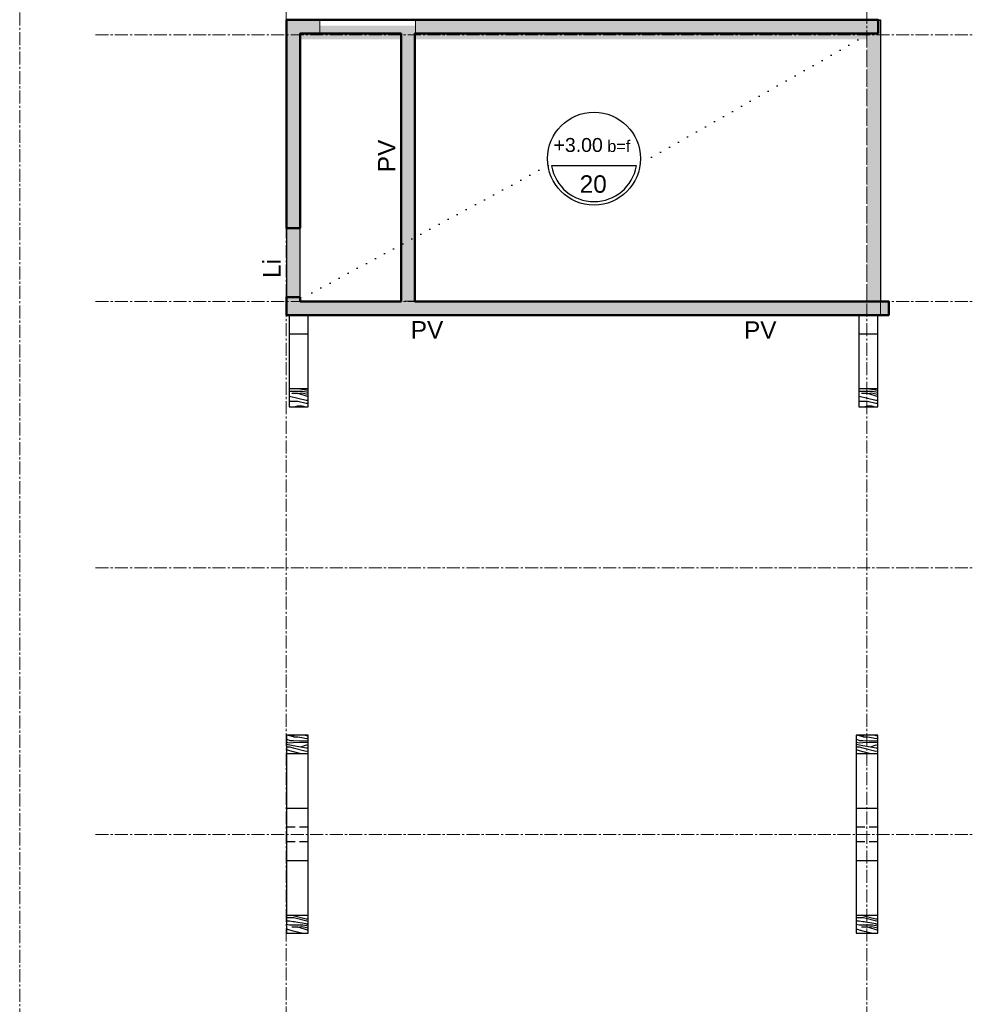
# Model space of a CAD drawing. Header units: millimetres. Extents: x -6159 to 201309, y -25780 to 10326.
# Tile 43 of 128: x 33512 to 34897, y -10858 to -9417. Entities that reach past the tile are written whole.
import ezdxf

# ---------------------------------------------------------------- set-up
doc = ezdxf.new("R2010")
doc.units = ezdxf.units.MM
for name, pattern in [('Axes', [28.575, 19.05, -3.175, 3.175, -3.175]), ('CACHEX2', [19.05, 12.7, -6.35]), ('Caché', [9.525, 6.35, -3.175]), ('Pointillés', [3, 0, -3])]:
    doc.linetypes.add(name, pattern=pattern)
for name, color, linetype, lineweight in [('A-Kube-Axes', 6, 'Axes', 18), ('A-Kube-Divers', 2, 'Continuous', 20), ('A-Kube-Textes', 3, 'Continuous', 30), ('K_5_D- Dalle', 6, 'Continuous', 25), ('K_8_B - Poteau CB', 23, 'Continuous', 30), ('S-Kube-Hachure-Impact', 4, 'Caché', 20), ('S-Kube-Structure vue', 3, 'Continuous', 25), ('S-Kube-Stucture coupée', 1, 'Continuous', 50)]:
    doc.layers.add(name, color=color, linetype=linetype, lineweight=lineweight)
doc.layers.add('C-Kube-trait gris', color=8, linetype='Continuous')
doc.layers.add('S-Kube-Pochage coupé', color=252, linetype='Continuous', transparency=0.5)
doc.layers.add('S-Kube-Pochage vu', color=254, linetype='Continuous', transparency=0.5)
doc.styles.add('Arial', font='arial.ttf')
pattern_1 = [(0, (42.6, 825.8), (0, 60), [12, -48]), (8.9726, (43.2, 793.4), (360.00000176, 59.99985754), [11.54124, -1142.58174]), (5.7105, (42.6, 797), (540.0000104, 59.9991304), [12.05988, -590.93256]), (344.5779, (42.6, 815), (659.99997117, -179.99924033), [18.04992, -1786.94262]), (353.6599, (43.8, 834.8), (60.000019, 0.0001226), [10.86648, -532.45656]), (345.0686, (45.6, 800.6), (239.9999995, -59.99990216), [9.31452, -922.13592]), (348.6901, (24.6, 835.4), (60.0000175, 2.22e-05), [24.47532, -281.46582]), (5.7105, (43.2, 788), (540.0000104, 59.9991304), [6.02994, -596.9625]), (0, (42.6, 813.2), (0, 60), [6, -54]), (0, (30.6, 820.4), (0, 60), [18, -42]), (11.3099, (42.6, 829.4), (239.9999863, 59.999846), [6.1188, -299.82234]), (2.7263, (36.6, 807.2), (1200.0000177, 59.99976106), [12.61428, -1248.81348]), (352.4054, (39.6, 805.4), (479.9999915, -59.999621), [9.07962, -898.88502]), (0, (36.6, 782.6), (0, 60), [12, -48]), (358.8309, (30.6, 779.6), (60.000010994, 4.608e-05), [29.40612, -2911.206]), (0, (30.6, 824.6), (0, 60), [6, -54]), (0, (36.6, 829.4), (0, 60), [6, -54]), (0, (9.6, 834.8), (0, 60), [9, -51]), (350.5377, (25.8, 837.8), (60.0000046, 2.33e-05), [18.24828, -346.71744]), (0, (6.6, 837.8), (0, 60), [12, -48]), (0, (0, 783.8), (0, 60), [6.6, -53.4]), (0, (30.6, 786.8), (0, 60), [6, -54]), (0, (0, 788.6), (0, 60), [12.6, -47.4]), (5.4403, (30.6, 792.2), (599.99998207, 59.99968701), [12.657, -1253.04432]), (0, (31.2, 797), (0, 60), [11.4, -48.6]), (0, (0, 798.2), (0, 60), [6.6, -53.4]), (358.8309, (7.2, 807.8), (60.000010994, 4.608e-05), [29.40612, -2911.206]), (0, (12.6, 813.2), (0, 60), [6, -54]), (0, (6.6, 815), (0, 60), [6, -54]), (0, (30.6, 815), (0, 60), [12, -48]), (0, (18.6, 816.2), (0, 60), [6, -54]), (0, (6.6, 823.4), (0, 60), [12, -48]), (19.6538, (22.8, 798.2), (660.00001513, 239.9996745), [8.91966, -883.04436]), (11.3099, (12.6, 815), (239.9999863, 59.999846), [6.1188, -299.82234]), (11.3099, (36.6, 812), (239.9999863, 59.999846), [6.1188, -299.82234]), (5.7105, (18.6, 834.8), (540.0000104, 59.9991304), [6.02994, -596.9625]), (349.6952, (0, 839), (359.9999986, -59.9996818), [6.70818, -664.1121]), (348.6901, (6.6, 783.8), (60.0000175, 2.22e-05), [6.1188, -299.82234]), (90, (12.6, 782.6), (-60, 4e-15), [0, -60]), (346.6076, (0, 816.2), (1020.0000135, -239.99817198), [12.9522, -1282.26924]), (11.3099, (36.6, 824.6), (239.9999863, 59.999846), [6.1188, -299.82234]), (10.3048, (36.6, 786.8), (299.9999873, 59.9997627), [6.70818, -664.1121]), (348.6901, (18.6, 813.2), (60.0000175, 2.22e-05), [6.1188, -299.82234]), (348.6901, (24.6, 816.2), (60.0000175, 2.22e-05), [6.1188, -299.82234]), (341.5651, (0, 810.2), (59.999987, 7e-05), [7.58946, -182.14716]), (345.9638, (6.6, 830.6), (59.9999763, 7.46e-05), [24.73866, -222.64764]), (343.3008, (18.6, 834.8), (419.9999975, -119.9996239), [18.79254, -607.6257]), (0, (18.6, 837.8), (0, 60), [7.2, -52.8]), (345.9638, (12.6, 788.6), (59.9999763, 7.46e-05), [24.73866, -222.64764]), (345.9638, (6.6, 792.8), (59.9999763, 7.46e-05), [24.73866, -222.64764]), (345.9638, (6.6, 798.2), (59.9999763, 7.46e-05), [24.73866, -222.64764]), (349.6952, (0, 824.6), (359.9999986, -59.9996818), [6.70818, -664.1121]), (345.9638, (18.6, 823.4), (59.9999763, 7.46e-05), [12.3693, -235.017]), (349.6952, (0, 805.4), (359.9999986, -59.9996818), [6.70818, -664.1121]), (357.6141, (31.2, 801.2), (59.99999676, 7.358e-05), [14.41248, -1426.8369]), (349.6952, (24.6, 812), (359.9999986, -59.9996818), [6.70818, -664.1121]), (12.5288, (31.2, 810.8), (240.0000287, 59.9999582), [5.5317, -547.64094]), (349.5626, (0, 802.4), (659.99998095, -119.99912061), [23.18364, -2295.1773]), (351.8699, (22.8, 798.2), (59.9999677, -1.45e-05), [8.48526, -415.77876]), (4.7636, (6.6, 804.2), (659.999997, 59.999487), [14.44992, -708.04572]), (0, (21, 805.4), (0, 60), [18.6, -41.4]), (344.7449, (0, 832.4), (239.9999827, -59.9998993), [6.84108, -677.26416]), (350.5377, (12.6, 782.6), (60.0000046, 2.33e-05), [18.24828, -346.71744]), (340.0169, (0, 795.2), (179.9999928, -59.9999595), [7.02282, -695.25912]), (0, (48.6, 830.6), (0, 60), [3, -57]), (0, (48.6, 804.2), (0, 60), [6, -54]), (11.3099, (48.6, 782.6), (239.9999863, 59.999846), [6.1188, -299.82234]), (0, (49.2, 788.6), (0, 60), [10.8, -49.2]), (343.3008, (48.6, 820.4), (419.9999975, -119.9996239), [6.26418, -620.15406]), (348.0207, (49.2, 807.8), (1139.999976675, -240.06586248), [11.04042, -2013.03864]), (90, (48.6, 782.6), (-60, 4e-15), [0, -60]), (0, (54.6, 783.8), (0, 60), [5.4, -54.6]), (0, (54.6, 795.2), (0, 60), [5.4, -54.6]), (0, (54.6, 798.2), (0, 60), [5.4, -54.6]), (336.0376, (54.6, 818.6), (420.0000016, -179.9991991), [5.90934, -585.02172]), (348.5163, (54.6, 825.8), (299.999999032, -60.009328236), [5.51028, -3912.9315]), (341.5651, (54.6, 804.2), (59.999987, 7e-05), [5.69208, -184.04448]), (347.4712, (54.6, 833.6), (300.0000192, -59.9999762), [5.5317, -547.64094])]
pattern_2 = [(0, (876.1, 825.8), (0, 60), [12, -48]), (8.9726, (876.7, 793.4), (360.00000176, 59.99985754), [11.54124, -1142.58174]), (5.7105, (876.1, 797), (540.0000104, 59.9991304), [12.05988, -590.93256]), (344.5779, (876.1, 815), (659.99997117, -179.99924033), [18.04992, -1786.94262]), (353.6599, (877.3, 834.8), (60.000019, 0.0001226), [10.86648, -532.45656]), (345.0686, (879.1, 800.6), (239.9999995, -59.99990216), [9.31452, -922.13592]), (348.6901, (858.1, 835.4), (60.0000175, 2.22e-05), [24.47532, -281.46582]), (5.7105, (876.7, 788), (540.0000104, 59.9991304), [6.02994, -596.9625]), (0, (876.1, 813.2), (0, 60), [6, -54]), (0, (864.1, 820.4), (0, 60), [18, -42]), (11.3099, (876.1, 829.4), (239.9999863, 59.999846), [6.1188, -299.82234]), (2.7263, (870.1, 807.2), (1200.0000177, 59.99976106), [12.61428, -1248.81348]), (352.4054, (873.1, 805.4), (479.9999915, -59.999621), [9.07962, -898.88502]), (0, (870.1, 782.6), (0, 60), [12, -48]), (358.8309, (864.1, 779.6), (60.000010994, 4.608e-05), [29.40612, -2911.206]), (0, (864.1, 824.6), (0, 60), [6, -54]), (0, (870.1, 829.4), (0, 60), [6, -54]), (0, (843.1, 834.8), (0, 60), [9, -51]), (350.5377, (859.3, 837.8), (60.0000046, 2.33e-05), [18.24828, -346.71744]), (0, (840.1, 837.8), (0, 60), [12, -48]), (0, (833.5, 783.8), (0, 60), [6.6, -53.4]), (0, (864.1, 786.8), (0, 60), [6, -54]), (0, (833.5, 788.6), (0, 60), [12.6, -47.4]), (5.4403, (864.1, 792.2), (599.99998207, 59.99968701), [12.657, -1253.04432]), (0, (864.7, 797), (0, 60), [11.4, -48.6]), (0, (833.5, 798.2), (0, 60), [6.6, -53.4]), (358.8309, (840.7, 807.8), (60.000010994, 4.608e-05), [29.40612, -2911.206]), (0, (846.1, 813.2), (0, 60), [6, -54]), (0, (840.1, 815), (0, 60), [6, -54]), (0, (864.1, 815), (0, 60), [12, -48]), (0, (852.1, 816.2), (0, 60), [6, -54]), (0, (840.1, 823.4), (0, 60), [12, -48]), (19.6538, (856.3, 798.2), (660.00001513, 239.9996745), [8.91966, -883.04436]), (11.3099, (846.1, 815), (239.9999863, 59.999846), [6.1188, -299.82234]), (11.3099, (870.1, 812), (239.9999863, 59.999846), [6.1188, -299.82234]), (5.7105, (852.1, 834.8), (540.0000104, 59.9991304), [6.02994, -596.9625]), (349.6952, (833.5, 839), (359.9999986, -59.9996818), [6.70818, -664.1121]), (348.6901, (840.1, 783.8), (60.0000175, 2.22e-05), [6.1188, -299.82234]), (90, (846.1, 782.6), (-60, 4e-15), [0, -60]), (346.6076, (833.5, 816.2), (1020.0000135, -239.99817198), [12.9522, -1282.26924]), (11.3099, (870.1, 824.6), (239.9999863, 59.999846), [6.1188, -299.82234]), (10.3048, (870.1, 786.8), (299.9999873, 59.9997627), [6.70818, -664.1121]), (348.6901, (852.1, 813.2), (60.0000175, 2.22e-05), [6.1188, -299.82234]), (348.6901, (858.1, 816.2), (60.0000175, 2.22e-05), [6.1188, -299.82234]), (341.5651, (833.5, 810.2), (59.999987, 7e-05), [7.58946, -182.14716]), (345.9638, (840.1, 830.6), (59.9999763, 7.46e-05), [24.73866, -222.64764]), (343.3008, (852.1, 834.8), (419.9999975, -119.9996239), [18.79254, -607.6257]), (0, (852.1, 837.8), (0, 60), [7.2, -52.8]), (345.9638, (846.1, 788.6), (59.9999763, 7.46e-05), [24.73866, -222.64764]), (345.9638, (840.1, 792.8), (59.9999763, 7.46e-05), [24.73866, -222.64764]), (345.9638, (840.1, 798.2), (59.9999763, 7.46e-05), [24.73866, -222.64764]), (349.6952, (833.5, 824.6), (359.9999986, -59.9996818), [6.70818, -664.1121]), (345.9638, (852.1, 823.4), (59.9999763, 7.46e-05), [12.3693, -235.017]), (349.6952, (833.5, 805.4), (359.9999986, -59.9996818), [6.70818, -664.1121]), (357.6141, (864.7, 801.2), (59.99999676, 7.358e-05), [14.41248, -1426.8369]), (349.6952, (858.1, 812), (359.9999986, -59.9996818), [6.70818, -664.1121]), (12.5288, (864.7, 810.8), (240.0000287, 59.9999582), [5.5317, -547.64094]), (349.5626, (833.5, 802.4), (659.99998095, -119.99912061), [23.18364, -2295.1773]), (351.8699, (856.3, 798.2), (59.9999677, -1.45e-05), [8.48526, -415.77876]), (4.7636, (840.1, 804.2), (659.999997, 59.999487), [14.44992, -708.04572]), (0, (854.5, 805.4), (0, 60), [18.6, -41.4]), (344.7449, (833.5, 832.4), (239.9999827, -59.9998993), [6.84108, -677.26416]), (350.5377, (846.1, 782.6), (60.0000046, 2.33e-05), [18.24828, -346.71744]), (340.0169, (833.5, 795.2), (179.9999928, -59.9999595), [7.02282, -695.25912]), (0, (882.1, 830.6), (0, 60), [3, -57]), (0, (882.1, 804.2), (0, 60), [6, -54]), (11.3099, (882.1, 782.6), (239.9999863, 59.999846), [6.1188, -299.82234]), (0, (882.7, 788.6), (0, 60), [10.8, -49.2]), (343.3008, (882.1, 820.4), (419.9999975, -119.9996239), [6.26418, -620.15406]), (348.0207, (882.7, 807.8), (1139.999976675, -240.06586248), [11.04042, -2013.03864]), (90, (882.1, 782.6), (-60, 4e-15), [0, -60]), (0, (888.1, 783.8), (0, 60), [5.4, -54.6]), (0, (888.1, 795.2), (0, 60), [5.4, -54.6]), (0, (888.1, 798.2), (0, 60), [5.4, -54.6]), (336.0376, (888.1, 818.6), (420.0000016, -179.9991991), [5.90934, -585.02172]), (348.5163, (888.1, 825.8), (299.999999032, -60.009328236), [5.51028, -3912.9315]), (341.5651, (888.1, 804.2), (59.999987, 7e-05), [5.69208, -184.04448]), (347.4712, (888.1, 833.6), (300.0000192, -59.9999762), [5.5317, -547.64094])]

# ---------------------------------------------------------------- blocks, each defined once
blk = doc.blocks.new('*U3')
at = {"layer": 'A-Kube-Textes'}
blk.add_line((36.45, -6.33), (-36.45, -6.33), dxfattribs=at)
blk.add_circle((0, 0), 40, dxfattribs=at)
blk.add_arc((0, 0), 37, 189.85686, 350.14314, dxfattribs=at)
blk = doc.blocks.new('240014 - AXES RDC-R+1')
at = {"layer": 'A-Kube-Axes'}
for points in [[(45874.6, -5234), (45874.6, -12651.7)], [(46724.1, -5234), (46724.1, -12651.7)], [(45484.6, -7008.2), (45484.6, -12216.7)], [(45595.3, -9241.3), (48117.7, -9241.3)], [(45595.3, -9631.3), (48116.1, -9631.3)], [(45595.3, -10021.3), (48116, -10021.3)], [(45595.3, -10411.3), (48117.7, -10411.3)]]:
    blk.add_lwpolyline(points, dxfattribs=at)
blk = doc.blocks.new('A$C5e4fa40d')
h = blk.add_hatch()
h.set_pattern_fill('DOTS', color=256, scale=5)
h.paths.add_polyline_path([(2401.2, -1954), (2352, -1954), (2352, -2384.9), (3221.5, -2384.9), (3221.5, -2364.9), (3221.5, -1954), (2541.2, -1954), (2541.2, -1974), (3201.5, -1974), (3201.5, -2364.9), (2372, -2364.9), (2372, -2358.8), (2371.9, -1974), (2401.1, -1974)])
at = {"ltscale": 3}
blk.add_lwpolyline([(2401.2, -1954), (2352, -1954), (2352, -2384.9), (3221.5, -2384.9), (3221.5, -2364.9), (3221.5, -1954), (2541.2, -1954), (2541.2, -1974), (3201.5, -1974), (3201.5, -2364.9), (2372, -2364.9), (2372, -2358.8), (2371.9, -1974), (2401.1, -1974)], close=True, dxfattribs=at)

msp = doc.modelspace()

# ---------------------------------------------------------------- hatches: boundary and pattern name
at = {"layer": 'C-Kube-trait gris'}
h = msp.add_hatch(dxfattribs=at)
h.set_pattern_fill('WOOD_01', color=256, scale=60, pattern_type=2)
h.set_pattern_definition([(0, (42.6, 46.8), (0, 60), [12, -48]), (8.9726, (43.2, 14.4), (360.00000176, 59.99985754), [11.54124, -1142.58174]), (5.7105, (42.6, 18), (540.0000104, 59.9991304), [12.05988, -590.93256]), (344.5779, (42.6, 36), (659.99997117, -179.99924033), [18.04992, -1786.94262]), (353.6599, (43.8, 55.8), (60.000019, 0.0001226), [10.86648, -532.45656]), (345.0686, (45.6, 21.6), (239.9999995, -59.99990216), [9.31452, -922.13592]), (348.6901, (24.6, 56.4), (60.0000175, 2.22e-05), [24.47532, -281.46582]), (5.7105, (43.2, 9), (540.0000104, 59.9991304), [6.02994, -596.9625]), (0, (42.6, 34.2), (0, 60), [6, -54]), (0, (30.6, 41.4), (0, 60), [18, -42]), (11.3099, (42.6, 50.4), (239.9999863, 59.999846), [6.1188, -299.82234]), (2.7263, (36.6, 28.2), (1200.0000177, 59.99976106), [12.61428, -1248.81348]), (352.4054, (39.6, 26.4), (479.9999915, -59.999621), [9.07962, -898.88502]), (0, (36.6, 3.6), (0, 60), [12, -48]), (358.8309, (30.6, 0.6), (60.000010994, 4.608e-05), [29.40612, -2911.206]), (0, (30.6, 45.6), (0, 60), [6, -54]), (0, (36.6, 50.4), (0, 60), [6, -54]), (0, (9.6, 55.8), (0, 60), [9, -51]), (350.5377, (25.8, 58.8), (60.0000046, 2.33e-05), [18.24828, -346.71744]), (0, (6.6, 58.8), (0, 60), [12, -48]), (0, (0, 4.8), (0, 60), [6.6, -53.4]), (0, (30.6, 7.8), (0, 60), [6, -54]), (0, (0, 9.6), (0, 60), [12.6, -47.4]), (5.4403, (30.6, 13.2), (599.99998207, 59.99968701), [12.657, -1253.04432]), (0, (31.2, 18), (0, 60), [11.4, -48.6]), (0, (0, 19.2), (0, 60), [6.6, -53.4]), (358.8309, (7.2, 28.8), (60.000010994, 4.608e-05), [29.40612, -2911.206]), (0, (12.6, 34.2), (0, 60), [6, -54]), (0, (6.6, 36), (0, 60), [6, -54]), (0, (30.6, 36), (0, 60), [12, -48]), (0, (18.6, 37.2), (0, 60), [6, -54]), (0, (6.6, 44.4), (0, 60), [12, -48]), (19.6538, (22.8, 19.2), (660.00001513, 239.9996745), [8.91966, -883.04436]), (11.3099, (12.6, 36), (239.9999863, 59.999846), [6.1188, -299.82234]), (11.3099, (36.6, 33), (239.9999863, 59.999846), [6.1188, -299.82234]), (5.7105, (18.6, 55.8), (540.0000104, 59.9991304), [6.02994, -596.9625]), (349.6952, (0, 60), (359.9999986, -59.9996818), [6.70818, -664.1121]), (348.6901, (6.6, 4.8), (60.0000175, 2.22e-05), [6.1188, -299.82234]), (90, (12.6, 3.6), (-60, 4e-15), [0, -60]), (346.6076, (0, 37.2), (1020.0000135, -239.99817198), [12.9522, -1282.26924]), (11.3099, (36.6, 45.6), (239.9999863, 59.999846), [6.1188, -299.82234]), (10.3048, (36.6, 7.8), (299.9999873, 59.9997627), [6.70818, -664.1121]), (348.6901, (18.6, 34.2), (60.0000175, 2.22e-05), [6.1188, -299.82234]), (348.6901, (24.6, 37.2), (60.0000175, 2.22e-05), [6.1188, -299.82234]), (341.5651, (0, 31.2), (59.999987, 7e-05), [7.58946, -182.14716]), (345.9638, (6.6, 51.6), (59.9999763, 7.46e-05), [24.73866, -222.64764]), (343.3008, (18.6, 55.8), (419.9999975, -119.9996239), [18.79254, -607.6257]), (0, (18.6, 58.8), (0, 60), [7.2, -52.8]), (345.9638, (12.6, 9.6), (59.9999763, 7.46e-05), [24.73866, -222.64764]), (345.9638, (6.6, 13.8), (59.9999763, 7.46e-05), [24.73866, -222.64764]), (345.9638, (6.6, 19.2), (59.9999763, 7.46e-05), [24.73866, -222.64764]), (349.6952, (0, 45.6), (359.9999986, -59.9996818), [6.70818, -664.1121]), (345.9638, (18.6, 44.4), (59.9999763, 7.46e-05), [12.3693, -235.017]), (349.6952, (0, 26.4), (359.9999986, -59.9996818), [6.70818, -664.1121]), (357.6141, (31.2, 22.2), (59.99999676, 7.358e-05), [14.41248, -1426.8369]), (349.6952, (24.6, 33), (359.9999986, -59.9996818), [6.70818, -664.1121]), (12.5288, (31.2, 31.8), (240.0000287, 59.9999582), [5.5317, -547.64094]), (349.5626, (0, 23.4), (659.99998095, -119.99912061), [23.18364, -2295.1773]), (351.8699, (22.8, 19.2), (59.9999677, -1.45e-05), [8.48526, -415.77876]), (4.7636, (6.6, 25.2), (659.999997, 59.999487), [14.44992, -708.04572]), (0, (21, 26.4), (0, 60), [18.6, -41.4]), (344.7449, (0, 53.4), (239.9999827, -59.9998993), [6.84108, -677.26416]), (350.5377, (12.6, 3.6), (60.0000046, 2.33e-05), [18.24828, -346.71744]), (340.0169, (0, 16.2), (179.9999928, -59.9999595), [7.02282, -695.25912]), (0, (48.6, 51.6), (0, 60), [3, -57]), (0, (48.6, 25.2), (0, 60), [6, -54]), (11.3099, (48.6, 3.6), (239.9999863, 59.999846), [6.1188, -299.82234]), (0, (49.2, 9.6), (0, 60), [10.8, -49.2]), (343.3008, (48.6, 41.4), (419.9999975, -119.9996239), [6.26418, -620.15406]), (348.0207, (49.2, 28.8), (1139.999976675, -240.06586248), [11.04042, -2013.03864]), (90, (48.6, 3.6), (-60, 4e-15), [0, -60]), (0, (54.6, 4.8), (0, 60), [5.4, -54.6]), (0, (54.6, 16.2), (0, 60), [5.4, -54.6]), (0, (54.6, 19.2), (0, 60), [5.4, -54.6]), (336.0376, (54.6, 39.6), (420.0000016, -179.9991991), [5.90934, -585.02172]), (348.5163, (54.6, 46.8), (299.999999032, -60.009328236), [5.51028, -3912.9315]), (341.5651, (54.6, 25.2), (59.999987, 7e-05), [5.69208, -184.04448]), (347.4712, (54.6, 54.6), (300.0000192, -59.9999762), [5.5317, -547.64094])])
h.paths.add_polyline_path([(33933.927, -9957.27), (33905.927, -9957.27), (33905.927, -9983.658), (33933.927, -9983.658)])
h = msp.add_hatch(dxfattribs=at)
h.set_pattern_fill('WOOD_01', color=256, scale=60, pattern_type=2)
h.set_pattern_definition([(0, (876.1, 46.8), (0, 60), [12, -48]), (8.9726, (876.7, 14.4), (360.00000176, 59.99985754), [11.54124, -1142.58174]), (5.7105, (876.1, 18), (540.0000104, 59.9991304), [12.05988, -590.93256]), (344.5779, (876.1, 36), (659.99997117, -179.99924033), [18.04992, -1786.94262]), (353.6599, (877.3, 55.8), (60.000019, 0.0001226), [10.86648, -532.45656]), (345.0686, (879.1, 21.6), (239.9999995, -59.99990216), [9.31452, -922.13592]), (348.6901, (858.1, 56.4), (60.0000175, 2.22e-05), [24.47532, -281.46582]), (5.7105, (876.7, 9), (540.0000104, 59.9991304), [6.02994, -596.9625]), (0, (876.1, 34.2), (0, 60), [6, -54]), (0, (864.1, 41.4), (0, 60), [18, -42]), (11.3099, (876.1, 50.4), (239.9999863, 59.999846), [6.1188, -299.82234]), (2.7263, (870.1, 28.2), (1200.0000177, 59.99976106), [12.61428, -1248.81348]), (352.4054, (873.1, 26.4), (479.9999915, -59.999621), [9.07962, -898.88502]), (0, (870.1, 3.6), (0, 60), [12, -48]), (358.8309, (864.1, 0.6), (60.000010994, 4.608e-05), [29.40612, -2911.206]), (0, (864.1, 45.6), (0, 60), [6, -54]), (0, (870.1, 50.4), (0, 60), [6, -54]), (0, (843.1, 55.8), (0, 60), [9, -51]), (350.5377, (859.3, 58.8), (60.0000046, 2.33e-05), [18.24828, -346.71744]), (0, (840.1, 58.8), (0, 60), [12, -48]), (0, (833.5, 4.8), (0, 60), [6.6, -53.4]), (0, (864.1, 7.8), (0, 60), [6, -54]), (0, (833.5, 9.6), (0, 60), [12.6, -47.4]), (5.4403, (864.1, 13.2), (599.99998207, 59.99968701), [12.657, -1253.04432]), (0, (864.7, 18), (0, 60), [11.4, -48.6]), (0, (833.5, 19.2), (0, 60), [6.6, -53.4]), (358.8309, (840.7, 28.8), (60.000010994, 4.608e-05), [29.40612, -2911.206]), (0, (846.1, 34.2), (0, 60), [6, -54]), (0, (840.1, 36), (0, 60), [6, -54]), (0, (864.1, 36), (0, 60), [12, -48]), (0, (852.1, 37.2), (0, 60), [6, -54]), (0, (840.1, 44.4), (0, 60), [12, -48]), (19.6538, (856.3, 19.2), (660.00001513, 239.9996745), [8.91966, -883.04436]), (11.3099, (846.1, 36), (239.9999863, 59.999846), [6.1188, -299.82234]), (11.3099, (870.1, 33), (239.9999863, 59.999846), [6.1188, -299.82234]), (5.7105, (852.1, 55.8), (540.0000104, 59.9991304), [6.02994, -596.9625]), (349.6952, (833.5, 60), (359.9999986, -59.9996818), [6.70818, -664.1121]), (348.6901, (840.1, 4.8), (60.0000175, 2.22e-05), [6.1188, -299.82234]), (90, (846.1, 3.6), (-60, 4e-15), [0, -60]), (346.6076, (833.5, 37.2), (1020.0000135, -239.99817198), [12.9522, -1282.26924]), (11.3099, (870.1, 45.6), (239.9999863, 59.999846), [6.1188, -299.82234]), (10.3048, (870.1, 7.8), (299.9999873, 59.9997627), [6.70818, -664.1121]), (348.6901, (852.1, 34.2), (60.0000175, 2.22e-05), [6.1188, -299.82234]), (348.6901, (858.1, 37.2), (60.0000175, 2.22e-05), [6.1188, -299.82234]), (341.5651, (833.5, 31.2), (59.999987, 7e-05), [7.58946, -182.14716]), (345.9638, (840.1, 51.6), (59.9999763, 7.46e-05), [24.73866, -222.64764]), (343.3008, (852.1, 55.8), (419.9999975, -119.9996239), [18.79254, -607.6257]), (0, (852.1, 58.8), (0, 60), [7.2, -52.8]), (345.9638, (846.1, 9.6), (59.9999763, 7.46e-05), [24.73866, -222.64764]), (345.9638, (840.1, 13.8), (59.9999763, 7.46e-05), [24.73866, -222.64764]), (345.9638, (840.1, 19.2), (59.9999763, 7.46e-05), [24.73866, -222.64764]), (349.6952, (833.5, 45.6), (359.9999986, -59.9996818), [6.70818, -664.1121]), (345.9638, (852.1, 44.4), (59.9999763, 7.46e-05), [12.3693, -235.017]), (349.6952, (833.5, 26.4), (359.9999986, -59.9996818), [6.70818, -664.1121]), (357.6141, (864.7, 22.2), (59.99999676, 7.358e-05), [14.41248, -1426.8369]), (349.6952, (858.1, 33), (359.9999986, -59.9996818), [6.70818, -664.1121]), (12.5288, (864.7, 31.8), (240.0000287, 59.9999582), [5.5317, -547.64094]), (349.5626, (833.5, 23.4), (659.99998095, -119.99912061), [23.18364, -2295.1773]), (351.8699, (856.3, 19.2), (59.9999677, -1.45e-05), [8.48526, -415.77876]), (4.7636, (840.1, 25.2), (659.999997, 59.999487), [14.44992, -708.04572]), (0, (854.5, 26.4), (0, 60), [18.6, -41.4]), (344.7449, (833.5, 53.4), (239.9999827, -59.9998993), [6.84108, -677.26416]), (350.5377, (846.1, 3.6), (60.0000046, 2.33e-05), [18.24828, -346.71744]), (340.0169, (833.5, 16.2), (179.9999928, -59.9999595), [7.02282, -695.25912]), (0, (882.1, 51.6), (0, 60), [3, -57]), (0, (882.1, 25.2), (0, 60), [6, -54]), (11.3099, (882.1, 3.6), (239.9999863, 59.999846), [6.1188, -299.82234]), (0, (882.7, 9.6), (0, 60), [10.8, -49.2]), (343.3008, (882.1, 41.4), (419.9999975, -119.9996239), [6.26418, -620.15406]), (348.0207, (882.7, 28.8), (1139.999976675, -240.06586248), [11.04042, -2013.03864]), (90, (882.1, 3.6), (-60, 4e-15), [0, -60]), (0, (888.1, 4.8), (0, 60), [5.4, -54.6]), (0, (888.1, 16.2), (0, 60), [5.4, -54.6]), (0, (888.1, 19.2), (0, 60), [5.4, -54.6]), (336.0376, (888.1, 39.6), (420.0000016, -179.9991991), [5.90934, -585.02172]), (348.5163, (888.1, 46.8), (299.999999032, -60.009328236), [5.51028, -3912.9315]), (341.5651, (888.1, 25.2), (59.999987, 7e-05), [5.69208, -184.04448]), (347.4712, (888.1, 54.6), (300.0000192, -59.9999762), [5.5317, -547.64094])])
h.paths.add_polyline_path([(34767.427, -9957.27), (34739.427, -9957.27), (34739.427, -9983.658), (34767.427, -9983.658)])
h = msp.add_hatch(dxfattribs=at)
h.set_pattern_fill('WOOD_01', color=256, scale=60, pattern_type=2)
h.set_pattern_definition(pattern_1)
h.paths.add_polyline_path([(33911.883, -10464.599), (33901.927, -10464.599), (33901.927, -10491.099), (33911.883, -10491.099)])
h = msp.add_hatch(dxfattribs=at)
h.set_pattern_fill('WOOD_01', color=256, scale=60, pattern_type=2)
h.set_pattern_definition(pattern_1)
h.paths.add_polyline_path([(33933.927, -10464.599), (33911.883, -10464.599), (33911.883, -10491.099), (33933.927, -10491.099)])
h = msp.add_hatch(dxfattribs=at)
h.set_pattern_fill('WOOD_01', color=256, scale=60, pattern_type=2)
h.set_pattern_definition(pattern_2)
h.paths.add_polyline_path([(34745.383, -10464.599), (34735.427, -10464.599), (34735.427, -10491.099), (34745.383, -10491.099)])
h = msp.add_hatch(dxfattribs=at)
h.set_pattern_fill('WOOD_01', color=256, scale=60, pattern_type=2)
h.set_pattern_definition(pattern_2)
h.paths.add_polyline_path([(34767.427, -10464.599), (34745.383, -10464.599), (34745.383, -10491.099), (34767.427, -10491.099)])
h = msp.add_hatch(dxfattribs=at)
h.set_pattern_fill('WOOD_01', color=256, scale=60, pattern_type=2)
h.set_pattern_definition(pattern_1)
h.paths.add_polyline_path([(33911.883, -10727.657), (33901.927, -10727.657), (33901.927, -10754.157), (33911.883, -10754.157)])
h = msp.add_hatch(dxfattribs=at)
h.set_pattern_fill('WOOD_01', color=256, scale=60, pattern_type=2)
h.set_pattern_definition(pattern_1)
h.paths.add_polyline_path([(33933.927, -10727.657), (33911.883, -10727.657), (33911.883, -10754.157), (33933.927, -10754.157)])
h = msp.add_hatch(dxfattribs=at)
h.set_pattern_fill('WOOD_01', color=256, scale=60, pattern_type=2)
h.set_pattern_definition(pattern_2)
h.paths.add_polyline_path([(34745.383, -10727.657), (34735.427, -10727.657), (34735.427, -10754.157), (34745.383, -10754.157)])
h = msp.add_hatch(dxfattribs=at)
h.set_pattern_fill('WOOD_01', color=256, scale=60, pattern_type=2)
h.set_pattern_definition(pattern_2)
h.paths.add_polyline_path([(34767.427, -10727.657), (34745.383, -10727.657), (34745.383, -10754.157), (34767.427, -10754.157)])
at = {"layer": 'S-Kube-Pochage coupé'}
h = msp.add_hatch(color=256, dxfattribs=at)
h.dxf.hatch_style = 1
h.paths.add_polyline_path([(34767.927, -9425.995), (33921.921, -9425.995), (33901.921, -9425.995), (33901.921, -9434.158), (33901.921, -9722.406), (33921.921, -9722.406), (33921.921, -9445.995), (34069.86, -9445.995), (34069.86, -9829.526), (33921.921, -9829.526), (33921.921, -9823.406), (33901.921, -9823.406), (33901.921, -9849.526), (34783.427, -9849.526), (34783.427, -9829.526), (34089.86, -9829.526), (34089.86, -9445.995), (34767.927, -9445.995)])
at = {"layer": 'S-Kube-Pochage vu'}
h = msp.add_hatch(color=256, dxfattribs=at)
h.dxf.hatch_style = 1
h.paths.add_polyline_path([(33921.921, -9722.406), (33901.921, -9722.406), (33901.921, -9823.406), (33921.921, -9823.406)])

# ---------------------------------------------------------------- linework, layer by layer
at = {"layer": 'A-Kube-Textes', "linetype": 'Pointillés', "ltscale": 5}
for points in [[(34751.421, -9439.6), (34414.042, -9631.442)], [(34284.795, -9630.578), (33921.921, -9826.466)]]:
    msp.add_lwpolyline(points, dxfattribs=at)
at = {"layer": 'K_5_D- Dalle'}
msp.add_lwpolyline([(34767.427, -9417.6), (34771.421, -9417.6), (34771.421, -9829.526)], dxfattribs=at)
at = {"layer": 'K_8_B - Poteau CB'}
for points in [[(33933.927, -9849.526), (33905.927, -9849.526), (33905.927, -9983.658), (33933.927, -9983.658)], [(34767.427, -9849.526), (34739.427, -9849.526), (34739.427, -9983.658), (34767.427, -9983.658)], [(33933.927, -10464.599), (33901.927, -10464.599), (33901.927, -10754.157), (33933.927, -10754.157)], [(34767.427, -10464.599), (34735.427, -10464.599), (34735.427, -10754.157), (34767.427, -10754.157)]]:
    msp.add_lwpolyline(points, close=True, dxfattribs=at)
for points in [[(33906.257, -9877.27), (33933.927, -9877.27)], [(34739.757, -9877.27), (34767.427, -9877.27)], [(33905.927, -9957.27), (33933.927, -9957.27)], [(34739.427, -9957.27), (34767.427, -9957.27)], [(33901.927, -10491.099), (33933.927, -10491.099)], [(34735.427, -10491.099), (34767.427, -10491.099)], [(33901.927, -10571.146), (33934.07, -10571.266)], [(34735.427, -10571.146), (34767.57, -10571.266)], [(33901.927, -10647.654), (33933.927, -10647.654)], [(34735.427, -10647.654), (34767.427, -10647.654)], [(33901.927, -10727.657), (33933.927, -10727.657)], [(34735.427, -10727.657), (34767.427, -10727.657)]]:
    msp.add_lwpolyline(points, dxfattribs=at)
at = {"layer": 'K_8_B - Poteau CB', "linetype": 'CACHEX2'}
for points in [[(33901.927, -10598.736), (33933.927, -10598.736)], [(34735.427, -10598.736), (34767.427, -10598.736)], [(33901.927, -10620.184), (33933.927, -10620.184)], [(34735.427, -10620.184), (34767.427, -10620.184)]]:
    msp.add_lwpolyline(points, dxfattribs=at)
at = {"layer": 'S-Kube-Structure vue'}
msp.add_lwpolyline([(33901.921, -9823.406), (33921.921, -9823.406), (33921.921, -9722.406), (33901.921, -9722.406)], close=True, dxfattribs=at)
at = {"layer": 'S-Kube-Stucture coupée'}
for points in [[(34767.927, -9437.6), (34767.927, -9417.6), (33901.921, -9417.6), (33901.921, -9722.406), (33921.921, -9722.406), (33921.921, -9437.6), (34069.86, -9437.6), (34069.86, -9829.526)], [(34767.927, -9437.6), (34089.86, -9437.6), (34089.86, -9829.526)], [(33901.921, -9849.526), (33901.921, -9823.406), (33921.921, -9823.406)], [(33921.921, -9829.526), (33921.921, -9823.406)], [(34089.86, -9829.526), (34783.427, -9829.526), (34783.427, -9849.526), (33901.921, -9849.526)], [(33921.921, -9829.526), (34069.86, -9829.526)]]:
    msp.add_lwpolyline(points, dxfattribs=at)

# ---------------------------------------------------------------- block references
at = {"linetype": 'Continuous', "xscale": 1.7, "yscale": 1.7, "zscale": 1.7}
msp.add_blockref('*U3', (34352.07, -9620.674), dxfattribs=at)
at = {"layer": 'A-Kube-Divers'}
msp.add_blockref('240014 - AXES RDC-R+1', (-11972.797, -198.367), dxfattribs=at)
at = {"layer": 'S-Kube-Hachure-Impact'}
msp.add_blockref('A$C5e4fa40d', (31549.927, -7464.601), dxfattribs=at)

# ---------------------------------------------------------------- texts
at = {"layer": 'A-Kube-Textes', "insert": (34048.717, -9592.998), "char_height": 25.5, "width": 3.8259, "attachment_point": 6, "rotation": 90, "style": 'Arial'}
msp.add_mtext('PV', dxfattribs=at)
at = {"layer": 'A-Kube-Textes', "char_height": 25.5, "attachment_point": 8, "style": 'Arial'}
for s, insert in [('{\\H0.8x;+3.00\\H0.83334x; b=f}', (34349.033, -9611.188)), ('20', (34350.93, -9670.951))]:
    msp.add_mtext(s, dxfattribs=dict(at, insert=insert))
at = {"layer": 'A-Kube-Textes', "insert": (33859.393, -9767.534), "char_height": 25.5, "attachment_point": 6, "rotation": 90, "style": 'Arial'}
msp.add_mtext('\\PLi', dxfattribs=at)
at = {"layer": 'A-Kube-Textes', "char_height": 25.5, "width": 3.8259, "attachment_point": 6, "style": 'Arial'}
for insert in [(34131.516, -9871.221), (34619.084, -9871.51)]:
    msp.add_mtext('PV', dxfattribs=dict(at, insert=insert))

doc.saveas('drawing.dxf')
